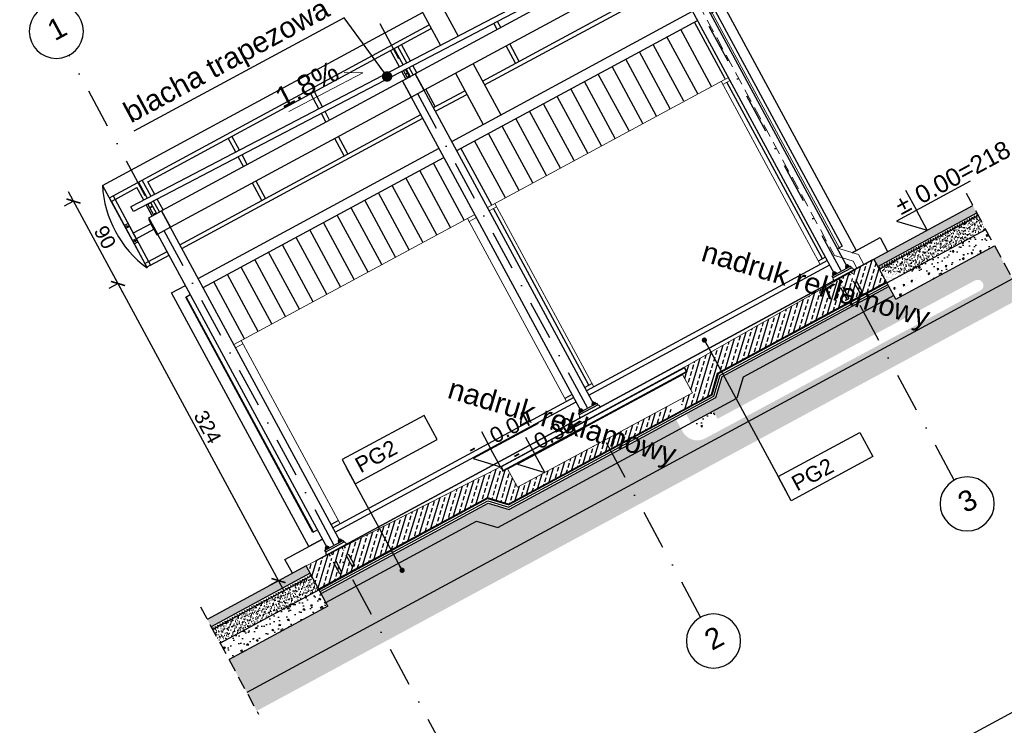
# Model space of a CAD drawing. Header units: millimetres. Extents: x -667476 to -405070, y -32043 to 330643.
# Tile 49 of 55: x -588984 to -579524, y 227484 to 234263. Entities that reach past the tile are written whole.
import ezdxf
from ezdxf.enums import TextEntityAlignment as Align

# ---------------------------------------------------------------- set-up
doc = ezdxf.new("R2010")
doc.units = ezdxf.units.MM
doc.header["$LTSCALE"] = 10
doc.linetypes.add('DASHDOT', pattern=[25.4, 12.7, -6.35, 0, -6.35])
doc.linetypes.add('DASHED', pattern=[19.05, 12.7, -6.35])
for name, color, linetype in [('01 - konstukcja', 7, 'Continuous'), ('01-warstwy scian', 252, 'Continuous'), ('02-element ponizej', 250, 'Continuous'), ('02-elementy wyposazenia', 250, 'Continuous'), ('04 - hatch sciany', 250, 'Continuous'), ('04-hatch czarny', 250, 'Continuous'), ('05 - grafika', 251, 'Continuous'), ('05 - osie', 1, 'DASHDOT'), ('05 - tekst', 1, 'Continuous'), ('05 - tekst 01', 1, 'Continuous'), ('05-grafika', 251, 'Continuous'), ('05-osie', 1, 'DASHDOT'), ('05-tekst', 1, 'Continuous'), ('05-wymiary', 3, 'Continuous'), ('06-elewacja cienka', 250, 'Continuous')]:
    doc.layers.add(name, color=color, linetype=linetype)
doc.layers.add('06-elewacje stal', color=7, linetype='Continuous', true_color=0xbdbdbd)
doc.styles.add('1-100', font='arial.ttf', dxfattribs={"height": 200})
doc.styles.add('1-50', font='arial.ttf', dxfattribs={"height": 100})
doc.styles.get("Standard").update_dxf_attribs({"font": 'arial.ttf'})
doc.dimstyles.new('1-100', dxfattribs={"dimtxt": 140, "dimasz": 100, "dimexe": 100, "dimexo": 300, "dimgap": 30, "dimtad": 1, "dimdec": 0, "dimlfac": 0.1, "dimtxsty": 'Standard', "dimblk": 'ARCHTICK', "dimcen": 0.09, "dimdle": 100, "dimclre": 252, "dimadec": 0, "dimazin": 0, "dimtfac": 1, "dimtdec": 0, "dimtmove": 0, "dimatfit": 3, "dimfxl": 1, "dimfxlon": 1, "dimarcsym": 0})
doc.dimstyles.new('1-50', dxfattribs={"dimtxt": 100, "dimasz": 50, "dimexe": 100, "dimexo": 75, "dimgap": 30, "dimtad": 1, "dimdec": 0, "dimlfac": 0.1, "dimtxsty": 'Standard', "dimblk": 'ARCHTICK', "dimcen": 250, "dimdle": 30, "dimclre": 252, "dimadec": 0, "dimazin": 0, "dimtfac": 1, "dimtdec": 0, "dimtmove": 0, "dimatfit": 3, "dimfxl": 50, "dimfxlon": 1, "dimarcsym": 0})
pattern_1 = [(258.38891, (-488938.01, 478035.3), (-165.20967, -71.45464), [18.75, -206.25]), (203.38891, (-488938.01, 478035.3), (119.92447, -148.94103), [15, -165]), (308.84031, (-488951.78, 478029.34), (-45.28537, -220.39563), [15.93505, -175.28553]), (254.57311, (-488914.24, 477991.3), (-254.398, -90.45253), [28.125, -309.375]), (305.02451, (-488935.44, 477983.77), (-89.77816, -325.34003), [23.90257, -262.92825]), (199.57311, (-488914.24, 477991.3), (-89.7779, -325.3401), [22.5, -247.5]), (229.38891, (-488942.17, 477990.42), (-179.13753, 17.5996), [18.75, -206.25]), (174.38891, (-488942.17, 477990.42), (32.68026, -188.4073), [15, -165]), (279.84031, (-488957.1, 477991.88), (-146.4574, -170.80758), [15.93505, -175.28553]), (245.888907, (-488938.01, 478035.295), (36.89454, -74.660425), [0, -163, 0, -167.5, 0, -165.625]), (215.888907, (-488938.01, 478035.295), (-10.977094, -118.014362), [0, -95.5, 0, -159.25, 0, -63.125]), (175.888907, (-488888.965, 478061.8), (-120.087273, -58.49138), [0, -62.5, 0, -195, 0, -258.75]), (165.888907, (-488866.97, 478073.69), (-116.364317, -91.33614), [0, -81.25, 0, -129.5, 0, -183.75])]

# ---------------------------------------------------------------- blocks, each defined once
blk = doc.blocks.new('_ArchTick')
at = {"color": 0, "linetype": 'ByBlock', "const_width": 0.15}
blk.add_lwpolyline([(-0.5, -0.5), (0.5, 0.5)], dxfattribs=at)
blk = doc.blocks.new('*D845')
at = {"layer": '05-wymiary', "color": 252, "lineweight": -2, "transparency": 16777216}
for p, q in [((-588466.3, 232520.5), (-588555.2, 232472.5)), ((-588038.4, 231728.8), (-588127.3, 231680.7))]:
    blk.add_line(p, q, dxfattribs=at)
at = {"layer": '05-wymiary', "color": 0, "lineweight": -2, "transparency": 16777216}
blk.add_line((-587991.8, 231640.3), (-588514.8, 232608), dxfattribs=at)
at = {"layer": 'Defpoints', "color": 0, "transparency": 16777216}
for p in [(-588188.6, 232670.6), (-588467.2, 232520.1), (-587760.7, 231878.9)]:
    blk.add_point(p, dxfattribs=at)
at = {"layer": '05-wymiary', "color": 0, "lineweight": -2, "transparency": 16777216, "xscale": 100, "yscale": 100, "zscale": 100}
for p, rotation in [((-588467.2, 232520.1), 118.388907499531), ((-588039.3, 231728.3), 298.3889074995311)]:
    blk.add_blockref('_ArchTick', p, dxfattribs=dict(at, rotation=rotation))
at = {"layer": '05-wymiary', "color": 0, "transparency": 16777216, "insert": (-588164, 232172.4), "char_height": 140, "attachment_point": 5, "rotation": 298.38891}
blk.add_mtext('90', dxfattribs=at)
blk = doc.blocks.new('*D846')
at = {"layer": '05-wymiary', "color": 0, "lineweight": -2, "transparency": 16777216}
blk.add_line((-586449.4, 228786.4), (-588086.8, 231816.3), dxfattribs=at)
at = {"layer": '05-wymiary', "color": 252, "lineweight": -2, "transparency": 16777216}
for p, q in [((-588038.4, 231728.8), (-588127.3, 231680.7)), ((-586496.9, 228874.4), (-586584.9, 228826.9))]:
    blk.add_line(p, q, dxfattribs=at)
at = {"layer": 'Defpoints', "color": 0, "transparency": 16777216}
for p in [(-587760.7, 231878.9), (-588039.3, 231728.3), (-586243, 229011.6)]:
    blk.add_point(p, dxfattribs=at)
at = {"layer": '05-wymiary', "color": 0, "lineweight": -2, "transparency": 16777216, "xscale": 100, "yscale": 100, "zscale": 100}
for p, rotation in [((-588039.3, 231728.3), 118.388907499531), ((-586496.9, 228874.4), 298.3889074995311)]:
    blk.add_blockref('_ArchTick', p, dxfattribs=dict(at, rotation=rotation))
at = {"layer": '05-wymiary', "color": 0, "transparency": 16777216, "insert": (-587178.8, 230349.6), "char_height": 140, "attachment_point": 5, "rotation": 298.38891}
blk.add_mtext('324', dxfattribs=at)
blk = doc.blocks.new('ozn osi')
at = {"layer": '05-grafika'}
blk.add_circle((0, 160.3), 130, dxfattribs=at)
at = {"layer": '05-osie', "style": '1-50', "flags": 12}
blk.add_attdef('NUMER_OSI', (-60, 203.5), '', height=100, rotation=270, dxfattribs=at)
blk = doc.blocks.new('kota1')
at = {"layer": '05-grafika'}
for points in [[(0, 257), (0, 128.5)], [(345, 128.5), (-128.5, 128.5), (0, 0)], [(0, 0), (0, 128.5)]]:
    blk.add_lwpolyline(points, dxfattribs=at)
at = {"layer": '05-tekst', "style": '1-50', "flags": 12}
for tag, p in [('PLUS/MIUNUS', (-128.5, 143.8)), ('WYSOKOSC', (0, 143.8))]:
    blk.add_attdef(tag, p, '', height=100, dxfattribs=at)
blk = doc.blocks.new('sciana1')
at = {"layer": '05-grafika'}
blk.add_lwpolyline([(595.5, 0), (0, 0), (0, -175.4), (595.5, -175.4)], close=True, dxfattribs=at)
at = {"layer": '05-tekst', "style": '1-50', "flags": 12}
blk.add_attdef('NAZWA_PRZEGRODY', (40.6, -133.4), '', height=100, dxfattribs=at)

msp = doc.modelspace()

# ---------------------------------------------------------------- hatches: boundary and pattern name
at = {"layer": '04 - hatch sciany'}
for points in [[(-580777.1, 231963.4), (-579826.7, 232477), (-579788.7, 232406.7), (-580739.1, 231893)], [(-586231.5, 229015.6), (-587181.9, 228501.9), (-587143.9, 228431.6), (-586193.5, 228945.2)]]:
    msp.add_hatch(color=256, dxfattribs=at).paths.add_polyline_path(points)
at = {"layer": '04-hatch czarny'}
h = msp.add_hatch(dxfattribs=at)
h.set_pattern_fill('DASH', color=256, scale=150, angle=-106.61109, style=0)
h.set_pattern_definition([(253.388907, (-659704.059, 295660.17), (12.6073754, -23.3276464), [18.75, -18.75])])
h.paths.add_polyline_path([(-580739.1, 231893), (-579788.7, 232406.7), (-579774.4, 232380.3), (-580724.8, 231866.6)])
h = msp.add_hatch(dxfattribs=at)
h.set_pattern_fill('AR-SAND', color=256, scale=20, angle=-151.61109, style=0)
h.set_pattern_definition([(245.888907, (-659704.06, 295660.17), (19.430674, -33.303095), [0, -30.4, 0, -34, 0, -32.5]), (215.88891, (-659704.06, 295660.17), (-4.302883, -66.484076), [0, -16.4, 0, -27.4, 0, -10.5]), (175.888907, (-659682.417, 295671.867), (-54.738931, -29.712188), [0, -10, 0, -36, 0, -47]), (165.88891, (-659682.42, 295671.867), (-44.54635, -44.02803), [0, -5, 0, -23.6, 0, -27])])
h.paths.add_polyline_path([(-580653.5, 231734.7), (-580724.8, 231866.6), (-579774.4, 232380.3), (-579703.1, 232248.3)])
h = msp.add_hatch(dxfattribs=at)
h.set_pattern_fill('AR-CONC', color=256, scale=25, angle=-151.61109, style=0)
h.set_pattern_definition([(258.3889, (-659704.06, 295660.17), (-165.20967, -71.45464), [18.75, -206.25]), (203.3889, (-659704.06, 295660.17), (119.92447, -148.94103), [15, -165]), (308.8403, (-659717.83, 295654.22), (-45.28537, -220.39563), [15.93505, -175.28553]), (254.5731, (-659680.29, 295616.18), (-254.398, -90.45253), [28.125, -309.375]), (305.0245, (-659701.49, 295608.65), (-89.77816, -325.34), [23.9026, -262.92825]), (199.5731, (-659680.3, 295616.18), (-89.7779, -325.3401), [22.5, -247.5]), (229.3889, (-659708.22, 295615.3), (-179.13753, 17.5996), [18.75, -206.25]), (174.3889, (-659708.22, 295615.3), (32.68026, -188.4073), [15, -165]), (279.8403, (-659723.15, 295616.76), (-146.4574, -170.80758), [15.93505, -175.28553]), (245.88891, (-659704.06, 295660.17), (36.89454, -74.660425), [0, -163, 0, -167.5, 0, -165.625]), (215.88891, (-659704.06, 295660.17), (-10.977094, -118.01436), [0, -95.5, 0, -159.25, 0, -63.125]), (175.88891, (-659655.013, 295686.68), (-120.087273, -58.49138), [0, -62.5, 0, -195, 0, -258.75]), (165.88891, (-659633.02, 295698.56), (-116.36432, -91.33614), [0, -81.25, 0, -129.5, 0, -183.75])])
h.paths.add_polyline_path([(-580567.9, 231576.3), (-580653.5, 231734.7), (-579703.1, 232248.3), (-579617.5, 232090)])
h = msp.add_hatch(dxfattribs=at)
h.set_pattern_fill('AR-CONC', color=256, scale=25, angle=-151.61109, style=0)
h.set_pattern_definition(pattern_1)
h.paths.add_polyline_path([(-586972.7, 228114.8), (-586022.3, 228628.5), (-586041.3, 228663.7), (-585912.3, 228733.4), (-585722.2, 228381.5), (-586801.6, 227798.1)])
h.paths.add_polyline_path([(-585912.3, 228733.4), (-585751, 228820.6), (-585560.8, 228468.7), (-585722.2, 228381.5)])
h.paths.add_polyline_path([(-585751, 228820.6), (-584594.2, 229445.8), (-584390.9, 229385.2), (-583242.8, 230005.6), (-583124, 229785.7), (-585560.8, 228468.7)])
edge = h.paths.add_edge_path()
edge.add_line((-583242.8, 230005.6), (-582631.4, 230336.1))
edge.add_line((-582631.4, 230336.1), (-582614.6, 230305))
edge.add_arc((-582473.9, 230381.1), 160, 208.38891, 298.3637)
edge.add_line((-582397.9, 230240.3), (-582227.5, 230331.8))
edge.add_line((-582227.5, 230331.8), (-582201.7, 230284.1))
edge.add_line((-582201.7, 230284.1), (-583124, 229785.7))
edge.add_line((-583124, 229785.7), (-583242.8, 230005.6))
h.paths.add_polyline_path([(-582320.6, 230504.1), (-582094.8, 230626.1), (-582034.1, 230829.4), (-580877.3, 231454.6), (-580763.1, 231243.3), (-582279.8, 230428.6)])
edge = h.paths.add_edge_path()
edge.add_line((-580877.3, 231454.6), (-580586.9, 231611.5))
edge.add_line((-580586.9, 231611.5), (-580567.9, 231576.3))
edge.add_line((-580567.9, 231576.3), (-579820, 231980.5))
edge.add_line((-579820, 231980.5), (-579648.8, 231663.8))
edge.add_line((-579648.8, 231663.8), (-580687.1, 231102.7))
edge.add_line((-580687.1, 231102.7), (-580710.8, 231146.5))
edge.add_line((-580710.8, 231146.5), (-579753.9, 231660.5))
edge.add_arc((-579779.8, 231709), 55, 298.0938, 388.38891)
edge.add_arc((-579779.8, 231709), 55, 388.38891, 478.38891)
edge.add_line((-579805.9, 231757.4), (-580763.1, 231243.3))
edge.add_line((-580763.1, 231243.3), (-580877.3, 231454.6))
h.paths.add_polyline_path([(-579820, 231980.5), (-579617.5, 232090), (-579446.3, 231773.3), (-579648.8, 231663.8)])
h.paths.add_polyline_path([(-582227.5, 230331.8), (-580710.8, 231146.5), (-580687.1, 231102.7), (-582201.7, 230284.1)])
h = msp.add_hatch(dxfattribs=at)
h.set_pattern_fill('ANSI33', color=256, scale=350, angle=-151.61109, style=0)
h.set_pattern_definition([(253.388907, (-488938.01, 478035.295), (83.848384, -25.013966), []), (253.388907, (-488992.44, 478005.88), (83.848384, -25.013966), [43.75, -21.875])])
h.paths.add_polyline_path([(-586231.5, 229015.6), (-586139.1, 229065.5), (-586102, 229084.4), (-585983.7, 228865.4), (-586112.7, 228795.6)])
h.paths.add_polyline_path([(-586102, 229084.4), (-586011.6, 229130.3), (-585980.1, 229071.9), (-585958.9, 229083.3), (-585990.2, 229141.2), (-585938.5, 229167.5), (-585822.3, 228952.5), (-585983.7, 228865.4)])
h.paths.add_polyline_path([(-585938.5, 229167.5), (-585886.8, 229193.8), (-585856.9, 229138.5), (-585835.8, 229149.9), (-585865.4, 229204.7), (-584364.7, 229967.7), (-584340.9, 229923.7), (-584296.9, 229947.5), (-584201.8, 229771.5), (-583361.7, 230225.6), (-583314.1, 230137.6), (-584286.3, 229612.2), (-584489.5, 229672.9), (-585822.3, 228952.5)])
h.paths.add_polyline_path([(-583361.7, 230225.6), (-582750.3, 230556), (-582702.7, 230468), (-583314.1, 230137.6)])
h.paths.add_polyline_path([(-582653.5, 230608.3), (-582521.5, 230679.6), (-582616.6, 230855.6), (-582572.6, 230879.3), (-582596.4, 230923.3), (-582558.8, 230944.9), (-582391.9, 230636), (-582605.9, 230520.3)])
h.paths.add_polyline_path([(-582558.8, 230944.9), (-581135.9, 231760.7), (-581106.3, 231705.9), (-581085.2, 231717.3), (-581115.1, 231772.7), (-581064.8, 231801.5), (-580948.6, 231586.6), (-582281.4, 230866.2), (-582342, 230663), (-582391.9, 230636)])
h.paths.add_polyline_path([(-581064.8, 231801.5), (-581014.4, 231830.4), (-580983.1, 231772.5), (-580962, 231783.9), (-580993.6, 231842.3), (-580869.5, 231913.5), (-580777.1, 231963.4), (-580658.3, 231743.5), (-580948.6, 231586.6)])
h = msp.add_hatch(dxfattribs=at)
h.set_pattern_fill('EARTH', color=256, scale=20, angle=45)
h.set_pattern_definition([(253.38891, (-553119.41, 122454.5), (85.39396, -158.00592), [127, -127]), (253.38891, (-553073.77, 122440.88), (85.39396, -158.00592), [127, -127]), (253.38891, (-553028.14, 122427.27), (85.39396, -158.00592), [127, -127]), (343.38891, (-553017.46, 122407.52), (158.00592, 85.39396), [127, -127]), (343.38891, (-553031.08, 122361.88), (158.00592, 85.39396), [127, -127]), (343.38891, (-553044.69, 122316.24), (158.00592, 85.39396), [127, -127])])
h.paths.add_polyline_path([(-580687.1, 231102.7), (-579446.3, 231773.3), (-579351.3, 231597.3), (-580592, 230926.8)])
h.paths.add_polyline_path([(-583124, 229785.7), (-580687.1, 231102.7), (-580592, 230926.8), (-583028.9, 229609.7)])
h.paths.add_polyline_path([(-585560.8, 228468.7), (-583124, 229785.7), (-583028.9, 229609.7), (-585465.7, 228292.7)])
h.paths.add_polyline_path([(-586801.6, 227798.1), (-585560.8, 228468.7), (-585465.7, 228292.7), (-586706.5, 227622.2)])
h = msp.add_hatch(dxfattribs=at)
h.set_pattern_fill('DASH', color=256, scale=250, angle=-106.61109, style=0)
h.set_pattern_definition([(253.388907, (-488938.01, 478035.295), (21.0122923, -38.8794107), [31.25, -31.25])])
h.paths.add_polyline_path([(-586088.9, 228751.7), (-585959.9, 228821.4), (-585912.3, 228733.4), (-586041.3, 228663.7)])
h.paths.add_polyline_path([(-585959.9, 228821.4), (-585798.6, 228908.6), (-585751, 228820.6), (-585912.3, 228733.4)])
h.paths.add_polyline_path([(-585798.6, 228908.6), (-584484, 229619), (-584280.7, 229558.4), (-583290.4, 230093.6), (-583242.8, 230005.6), (-584390.9, 229385.2), (-584594.2, 229445.8), (-585751, 228820.6)])
h.paths.add_polyline_path([(-583290.4, 230093.6), (-582678.9, 230424), (-582631.4, 230336.1), (-583242.8, 230005.6)])
h.paths.add_polyline_path([(-582582.2, 230476.3), (-582368.1, 230592), (-582320.6, 230504.1), (-582534.6, 230388.4)])
h.paths.add_polyline_path([(-582368.1, 230592), (-582300, 230628.8), (-582239.4, 230832.1), (-580924.8, 231542.6), (-580877.3, 231454.6), (-582034.1, 230829.4), (-582094.8, 230626.1), (-582320.6, 230504.1)])
h.paths.add_polyline_path([(-580924.8, 231542.6), (-580634.5, 231699.5), (-580586.9, 231611.5), (-580877.3, 231454.6)])
h = msp.add_hatch(dxfattribs=at)
h.set_pattern_fill('AR-CONC', color=256, scale=25, angle=-151.61109, style=0)
h.set_pattern_definition(pattern_1)
h.paths.add_polyline_path([(-582517.9, 230357.3), (-582534.6, 230388.4), (-582320.6, 230504.1), (-582279.8, 230428.6), (-582450.2, 230337.1, -0.413459)])
h = msp.add_hatch(dxfattribs=at)
h.set_pattern_fill('DASH', color=256, scale=150, angle=-106.61109, style=0)
h.set_pattern_definition([(343.388907, (-596274.14, 329940.731), (12.6073754, -23.3276464), [18.75, -18.75])])
h.paths.add_polyline_path([(-586193.5, 228945.2), (-587143.9, 228431.6), (-587129.6, 228405.2), (-586179.2, 228918.8)])
h = msp.add_hatch(dxfattribs=at)
h.set_pattern_fill('AR-SAND', color=256, scale=20, angle=-151.61109, style=0)
h.set_pattern_definition([(350.888907, (-596274.14, 329940.73), (17.213961, -34.501112), [0, -30.4, 0, -34, 0, -32.5]), (20.88891, (-596274.14, 329940.73), (57.974897, -32.826187), [0, -16.4, 0, -27.4, 0, -10.5]), (60.888907, (-596295.78, 329929.035), (54.846555, 29.513048), [0, -10, 0, -36, 0, -47]), (70.88891, (-596295.78, 329929.035), (61.23812, 13.142955), [0, -5, 0, -23.6, 0, -27])])
h.paths.add_polyline_path([(-587058.3, 228273.2), (-587129.6, 228405.2), (-586179.2, 228918.8), (-586107.9, 228786.8)])
h = msp.add_hatch(dxfattribs=at)
h.set_pattern_fill('AR-CONC', color=256, scale=25, angle=-151.61109, style=0)
h.set_pattern_definition([(338.3889, (-596274.14, 329940.73), (150.2918, 99.05744), [18.75, -206.25]), (33.3889, (-596274.14, 329940.73), (58.89187, -181.92596), [15, -165]), (287.9375, (-596261.62, 329948.99), (209.18373, -82.86836), [15.93505, -175.28553]), (342.2047, (-596250.37, 329896.74), (215.04966, 163.25943), [28.125, -309.375]), (291.7533, (-596232.45, 329910.35), (321.3522, -103.1455), [23.9026, -262.92825]), (37.2047, (-596250.37, 329896.74), (321.35215, -103.1458), [22.5, -247.5]), (7.3889, (-596234.32, 329919.63), (83.42417, 159.5005), [18.75, -206.25]), (62.3889, (-596234.32, 329919.63), (139.70745, -130.5647), [15, -165]), (316.9375, (-596227.36, 329932.92), (223.1316, 28.93599), [15.93505, -175.28553]), (350.88891, (-596274.14, 329940.73), (42.2433, -71.7697), [0, -163, 0, -167.5, 0, -165.625]), (20.88891, (-596274.14, 329940.73), (104.73939, -55.47564), [0, -95.5, 0, -159.25, 0, -63.125]), (60.88891, (-596323.185, 329914.225), (114.72537, 68.4126), [0, -62.5, 0, -195, 0, -258.75]), (70.88891, (-596345.18, 329902.34), (140.16197, 47.30293), [0, -81.25, 0, -129.5, 0, -183.75])])
h.paths.add_polyline_path([(-586972.7, 228114.8), (-587058.3, 228273.2), (-586107.9, 228786.8), (-586022.3, 228628.5)])
at = {"layer": '06-elewacje stal'}
h = msp.add_hatch(dxfattribs=at)
h.set_pattern_fill('_USER', color=8, scale=150, angle=90, style=0, pattern_type=0)
h.set_pattern_definition([(298.38891, (-536102.48, 90967.77), (131.9611, 71.31808), [])])
h.paths.add_polyline_path([(-582175.5, 233709.5), (-582470.9, 234256.1), (-584784.6, 233005.6), (-584489.2, 232459.1)])
h.paths.add_polyline_path([(-584612.4, 232392.5), (-584907.8, 232939.1), (-587221.5, 231688.6), (-586926.1, 231142.1)])
h.paths.add_polyline_path([(-587344.6, 231622), (-587388.6, 231598.3), (-586166.7, 229337.3), (-586122.7, 229361.1)])
h.paths.add_polyline_path([(-586839.1, 231149.3), (-586909.5, 231111.3), (-585991.8, 229413.4), (-585921.4, 229451.4)])
h.paths.add_polyline_path([(-583748.5, 230625.8), (-583678.1, 230663.8), (-584595.7, 232361.7), (-584666.1, 232323.7)])
h.paths.add_polyline_path([(-584402.2, 232466.3), (-584472.6, 232428.3), (-583554.9, 230730.4), (-583484.6, 230768.4)])
h.paths.add_polyline_path([(-582158.9, 233678.7), (-582229.2, 233640.7), (-581311.6, 231942.8), (-581241.2, 231980.8)])

# ---------------------------------------------------------------- linework, layer by layer
at = {"layer": '01 - konstukcja'}
msp.add_line((-582715.1, 235122.2), (-587891.5, 232419.4), dxfattribs=at)
at = {"layer": '01 - konstukcja', "lineweight": 0}
for p, q in [((-582596.4, 230923.3), (-580777.1, 231963.4)), ((-580658.3, 231743.5), (-582281.4, 230866.2)), ((-582616.6, 230855.6), (-582521.5, 230679.6)), ((-582342, 230663), (-582281.4, 230866.2)), ((-584286.3, 229612.2), (-582342, 230663)), ((-584201.8, 229771.5), (-582521.5, 230679.6)), ((-586139.1, 229065.5), (-584364.7, 229967.7)), ((-584296.9, 229947.5), (-584201.8, 229771.5)), ((-586112.7, 228795.6), (-584489.5, 229672.9)), ((-584286.3, 229612.2), (-584489.5, 229672.9)), ((-586139.1, 229065.5), (-586231.5, 229015.6)), ((-586649.4, 228789.7), (-586231.5, 229015.6))]:
    msp.add_line(p, q, dxfattribs=at)
at = {"layer": '01 - konstukcja'}
for points in [[(-585250.8, 233752.5), (-585277.2, 233738.3), (-585296.2, 233773.5), (-585269.8, 233787.7)], [(-585097.8, 233585.1), (-585221, 233518.6), (-585306.5, 233676.9), (-585183.4, 233743.5)], [(-587706.7, 232470.7), (-587733.1, 232456.5), (-587752.1, 232491.6), (-587725.7, 232505.9)], [(-587534.7, 232268.1), (-587657.8, 232201.6), (-587743.4, 232359.9), (-587620.3, 232426.5)]]:
    msp.add_lwpolyline(points, close=True, dxfattribs=at)
at = {"layer": '01 - konstukcja', "lineweight": 0}
for points in [[(-580658.3, 231743.5), (-580777.1, 231963.4)], [(-582596.4, 230923.3), (-582572.6, 230879.3), (-582616.6, 230855.6)], [(-584364.7, 229967.7), (-584340.9, 229923.7), (-584296.9, 229947.5)], [(-586231.5, 229015.6), (-586112.7, 228795.6)]]:
    msp.add_lwpolyline(points, dxfattribs=at)
at = {"layer": '01-warstwy scian'}
for p, q in [((-588068, 232535.7), (-587745.2, 231938.4)), ((-588103.2, 232516.7), (-587780.4, 231919.4)), ((-580777.1, 231963.4), (-579826.7, 232477)), ((-580739.1, 231893), (-579788.7, 232406.7)), ((-580724.8, 231866.6), (-579774.4, 232380.3)), ((-580653.5, 231734.7), (-579703.1, 232248.3)), ((-580567.9, 231576.3), (-579617.5, 232090)), ((-580567.9, 231576.3), (-580777.1, 231963.4)), ((-579446.3, 231773.3), (-586801.6, 227798.1)), ((-580655.9, 231739.1), (-582277.2, 230862.8)), ((-580653.5, 231734.7), (-582273, 230859.4)), ((-580644, 231717.1), (-582256.2, 230845.8)), ((-580634.5, 231699.5), (-582239.4, 230832.1)), ((-580586.9, 231611.5), (-582034.1, 230829.4)), ((-582277.2, 230862.8), (-582337.8, 230659.6)), ((-582273, 230859.4), (-582333.6, 230656.1)), ((-582256.2, 230845.8), (-582316.8, 230642.5)), ((-582239.4, 230832.1), (-582300, 230628.8)), ((-582034.1, 230829.4), (-582094.8, 230626.1)), ((-582337.8, 230659.6), (-584285.7, 229606.8)), ((-582333.6, 230656.1), (-584285.1, 229601.4)), ((-582316.8, 230642.5), (-584282.9, 229579.9)), ((-582300, 230628.8), (-584280.7, 229558.4)), ((-584390.9, 229385.2), (-582094.8, 230626.1)), ((-586110.3, 228791.2), (-584489, 229667.5)), ((-586107.9, 228786.8), (-584488.4, 229662.1)), ((-586098.4, 228769.3), (-584486.2, 229640.6)), ((-586088.9, 228751.7), (-584484, 229619)), ((-584489, 229667.5), (-584285.7, 229606.8)), ((-584488.4, 229662.1), (-584285.1, 229601.4)), ((-584486.2, 229640.6), (-584282.9, 229579.9)), ((-584484, 229619), (-584280.7, 229558.4)), ((-586041.3, 228663.7), (-584594.2, 229445.8)), ((-584594.2, 229445.8), (-584390.9, 229385.2)), ((-586231.5, 229015.6), (-587181.9, 228501.9)), ((-586193.5, 228945.2), (-587143.9, 228431.6)), ((-586022.3, 228628.5), (-586231.5, 229015.6)), ((-586179.2, 228918.8), (-587129.6, 228405.2)), ((-586107.9, 228786.8), (-587058.3, 228273.2)), ((-586022.3, 228628.5), (-586972.7, 228114.8))]:
    msp.add_line(p, q, dxfattribs=at)
msp.add_lwpolyline([(-588188.6, 232670.6), (-587760.7, 231878.9)], dxfattribs=at)
for points in [[(-588068, 232535.7), (-588103.2, 232516.7), (-588122.3, 232551.9), (-588087.1, 232570.9)], [(-587726.2, 231903.2), (-587761.4, 231884.2), (-587780.4, 231919.4), (-587745.2, 231938.4)]]:
    msp.add_lwpolyline(points, close=True, dxfattribs=at)
msp.add_arc((-587137, 232727.4), 1053.1, 183.09142, 233.6864, dxfattribs=at)
at = {"layer": '02-element ponizej', "color": 251}
for p, q in [((-585364, 235200.9), (-584771.6, 234104.8)), ((-582738.2, 235166.6), (-587914.6, 232463.7)), ((-585533, 235109.6), (-584941.8, 234015.9)), ((-582869.7, 234993.9), (-585183.4, 233743.5)), ((-581150.9, 231813.7), (-582869.7, 234993.9)), ((-581027.7, 231880.2), (-582746.5, 235060.5)), ((-582784.1, 234835.6), (-585097.8, 233585.1)), ((-584537.7, 233671.9), (-582693.7, 234668.4)), ((-584518.7, 233636.7), (-582674.7, 234633.3)), ((-584396, 234169), (-584427.8, 234227.9)), ((-584360.8, 234188.1), (-584392.4, 234246.4)), ((-588087.1, 232570.9), (-585048.4, 234213.1)), ((-587752.2, 232706.4), (-585029.4, 234177.9)), ((-585336.4, 233809.9), (-585420.9, 233966.4)), ((-585300.9, 233828.4), (-585385.7, 233985.4)), ((-585265.4, 233847), (-585350.5, 234004.4)), ((-585230, 233865.5), (-585315.3, 234023.4)), ((-584220.1, 233843.5), (-584310.4, 234010.7)), ((-584184.9, 233862.5), (-584275.2, 234029.7)), ((-585274, 233694.5), (-585312.6, 233765.9)), ((-585234, 233704.8), (-585277.1, 233784.4)), ((-585203.6, 233732.6), (-585241.7, 233803)), ((-585168.4, 233751.6), (-585206.2, 233821.5)), ((-584628, 233839), (-584362.4, 233347.5)), ((-585306.5, 233676.9), (-587620.3, 232426.5)), ((-583587.8, 230496.7), (-585306.5, 233676.9)), ((-583464.6, 230563.2), (-585183.4, 233743.5)), ((-584796.9, 233747.8), (-584531.3, 233256.2)), ((-586073.9, 233424.8), (-586152.8, 233570.8)), ((-585082.8, 233593.2), (-584992.5, 233426.1)), ((-585007.5, 233418), (-584706.6, 233580.6)), ((-585221, 233518.6), (-587534.7, 232268.1)), ((-586109.4, 233406.3), (-586188, 233551.8)), ((-584988.4, 233382.8), (-584687.6, 233545.4)), ((-586005.9, 233299), (-586050.2, 233380.8)), ((-587444.3, 232101), (-585130.6, 233351.4)), ((-587425.3, 232065.8), (-585111.6, 233316.2)), ((-586041.1, 233279.9), (-586085.6, 233362.3)), ((-586907.3, 232989.7), (-586979.8, 233123.9)), ((-586871.8, 233008.2), (-586944.6, 233142.9)), ((-585865.2, 232954.4), (-585955.5, 233121.6)), ((-585830, 232973.4), (-585920.4, 233140.6)), ((-586832.9, 232852), (-586883.5, 232945.7)), ((-586797.7, 232871), (-586848, 232964.2)), ((-587721.1, 232564.7), (-587806.4, 232722.6)), ((-586621.8, 232545.5), (-586712.1, 232712.7)), ((-588068, 232535.7), (-587857.8, 232649.4)), ((-587792, 232527.7), (-587857.8, 232649.4)), ((-587756.6, 232546.2), (-587841.6, 232703.6)), ((-587685.6, 232583.2), (-587752.2, 232706.4)), ((-586657, 232526.5), (-586747.3, 232693.7)), ((-587640.5, 232415.6), (-587697.3, 232520.7)), ((-587605.3, 232434.6), (-587661.9, 232539.2)), ((-587891.5, 232419.4), (-587914.6, 232463.7)), ((-587710.9, 232377.5), (-587768.3, 232483.7)), ((-587732.7, 232502.1), (-587732.8, 232502.2)), ((-585901.5, 229246.2), (-587620.3, 232426.5)), ((-586024.7, 229179.7), (-587743.4, 232359.9)), ((-587745.2, 231938.4), (-587567.5, 232034.4)), ((-587726.2, 231903.2), (-587548.5, 231999.2)), ((-586139.1, 229065.5), (-580777.1, 231963.4)), ((-586130.3, 229070.3), (-580785.9, 231958.6)), ((-581240.8, 231980), (-581311.1, 231941.9)), ((-580777.1, 231963.4), (-580748.6, 231910.6)), ((-581224.1, 231949.2), (-583537.8, 230698.7)), ((-581177.3, 231799.4), (-581001.3, 231894.5)), ((-581169.7, 231785.3), (-580993.7, 231880.4)), ((-581019.4, 231902.2), (-581050.6, 231885.3)), ((-581042.8, 231889.5), (-581050.6, 231885.3)), ((-581050.6, 231885.3), (-581044.6, 231874.2)), ((-581030.7, 231906.9), (-581048.3, 231897.4)), ((-581043.8, 231889), (-581048.3, 231897.4)), ((-581010.5, 231892.6), (-581047.5, 231872.6)), ((-581047.5, 231872.6), (-581046.2, 231870.2)), ((-581009.2, 231890.2), (-581046.2, 231870.2)), ((-581042.8, 231889.5), (-581036.8, 231878.4)), ((-581020.2, 231887.3), (-581037.8, 231877.8)), ((-581026.2, 231898.5), (-581030.7, 231906.9)), ((-581027.2, 231897.9), (-581021.2, 231886.8)), ((-581019.4, 231902.2), (-581013.4, 231891)), ((-581010.5, 231892.6), (-581009.2, 231890.2)), ((-580993.7, 231880.4), (-581001.3, 231894.5)), ((-581169.7, 231785.3), (-581177.3, 231799.4)), ((-581173.8, 231818.8), (-581142.6, 231835.6)), ((-581173.8, 231818.8), (-581167.7, 231807.6)), ((-581171.5, 231830.8), (-581153.9, 231840.3)), ((-581167, 231822.4), (-581171.5, 231830.8)), ((-581170.7, 231806), (-581133.7, 231826)), ((-581170.7, 231806), (-581169.4, 231803.7)), ((-581169.4, 231803.7), (-581132.4, 231823.7)), ((-581166, 231823), (-581159.9, 231811.8)), ((-581161, 231811.3), (-581143.4, 231820.8)), ((-581149.4, 231831.9), (-581153.9, 231840.3)), ((-581150.4, 231831.4), (-581142.6, 231835.6)), ((-581150.4, 231831.4), (-581144.4, 231820.2)), ((-581142.6, 231835.6), (-581136.6, 231824.4)), ((-581133.7, 231826), (-581132.4, 231823.7)), ((-584364.7, 229967.7), (-582596.4, 230923.3)), ((-584296.9, 229947.5), (-582616.6, 230855.6)), ((-583484.1, 230767.5), (-583554.5, 230729.5)), ((-583661, 230632.2), (-585974.7, 229381.7)), ((-583677.6, 230662.9), (-583748, 230624.9)), ((-583614.2, 230482.4), (-583438.2, 230577.5)), ((-583606.6, 230468.3), (-583430.6, 230563.4)), ((-583456.3, 230585.1), (-583487.5, 230568.3)), ((-583479.7, 230572.5), (-583487.5, 230568.3)), ((-583487.5, 230568.3), (-583481.4, 230557.2)), ((-583467.6, 230589.9), (-583485.2, 230580.3)), ((-583480.7, 230572), (-583485.2, 230580.3)), ((-583447.4, 230575.6), (-583484.4, 230555.6)), ((-583484.4, 230555.6), (-583483.1, 230553.2)), ((-583446.1, 230573.2), (-583483.1, 230553.2)), ((-583479.7, 230572.5), (-583473.7, 230561.4)), ((-583457.1, 230570.3), (-583474.7, 230560.8)), ((-583463.1, 230581.5), (-583467.6, 230589.9)), ((-583464.1, 230580.9), (-583458.1, 230569.8)), ((-583456.3, 230585.1), (-583450.3, 230574)), ((-583447.4, 230575.6), (-583446.1, 230573.2)), ((-583430.6, 230563.4), (-583438.2, 230577.5)), ((-583606.6, 230468.3), (-583614.2, 230482.4)), ((-583610.6, 230501.7), (-583579.5, 230518.6)), ((-583610.6, 230501.7), (-583604.6, 230490.6)), ((-583608.4, 230513.8), (-583590.8, 230523.3)), ((-583603.9, 230505.4), (-583608.4, 230513.8)), ((-583607.5, 230489), (-583570.5, 230509)), ((-583607.5, 230489), (-583606.3, 230486.7)), ((-583606.3, 230486.7), (-583569.3, 230506.7)), ((-583602.8, 230506), (-583596.8, 230494.8)), ((-583597.8, 230494.3), (-583580.2, 230503.8)), ((-583586.3, 230514.9), (-583590.8, 230523.3)), ((-583587.3, 230514.4), (-583579.5, 230518.6)), ((-583587.3, 230514.4), (-583581.3, 230503.2)), ((-583579.5, 230518.6), (-583573.5, 230507.4)), ((-583570.5, 230509), (-583569.3, 230506.7)), ((-585921, 229450.5), (-585991.4, 229412.5)), ((-586051, 229165.4), (-585875.1, 229260.5)), ((-586043.4, 229151.3), (-585867.5, 229246.4)), ((-585893.2, 229268.1), (-585924.4, 229251.3)), ((-585916.6, 229255.5), (-585924.4, 229251.3)), ((-585924.4, 229251.3), (-585918.3, 229240.2)), ((-585904.5, 229272.8), (-585922.1, 229263.3)), ((-585917.6, 229255), (-585922.1, 229263.3)), ((-585884.3, 229258.6), (-585921.3, 229238.6)), ((-585921.3, 229238.6), (-585920, 229236.2)), ((-585883, 229256.2), (-585920, 229236.2)), ((-585916.6, 229255.5), (-585910.5, 229244.4)), ((-585894, 229253.3), (-585911.6, 229243.8)), ((-585900, 229264.5), (-585904.5, 229272.8)), ((-585901, 229263.9), (-585895, 229252.8)), ((-585893.2, 229268.1), (-585887.2, 229257)), ((-585884.3, 229258.6), (-585883, 229256.2)), ((-585867.5, 229246.4), (-585875.1, 229260.5)), ((-586043.4, 229151.3), (-586051, 229165.4)), ((-586047.5, 229184.7), (-586016.4, 229201.6)), ((-586047.5, 229184.7), (-586041.5, 229173.6)), ((-586045.3, 229196.8), (-586027.7, 229206.3)), ((-586040.7, 229188.4), (-586045.3, 229196.8)), ((-586044.4, 229172), (-586007.4, 229192)), ((-586044.4, 229172), (-586043.2, 229169.7)), ((-586043.2, 229169.7), (-586006.2, 229189.7)), ((-586039.7, 229188.9), (-586033.7, 229177.8)), ((-586034.7, 229177.3), (-586017.1, 229186.8)), ((-586023.1, 229197.9), (-586027.7, 229206.3)), ((-586024.2, 229197.4), (-586016.4, 229201.6)), ((-586024.2, 229197.4), (-586018.1, 229186.2)), ((-586016.4, 229201.6), (-586010.4, 229190.4)), ((-586007.4, 229192), (-586006.2, 229189.7))]:
    msp.add_line(p, q, dxfattribs=at)
msp.add_lwpolyline([(-588188.6, 232670.6), (-585113.1, 234332.8)], dxfattribs=at)
for points in [[(-585231.8, 233717.4), (-585258.2, 233703.1), (-585277.2, 233738.3), (-585250.8, 233752.5)], [(-587668.6, 232400.3), (-587695, 232386.1), (-587733.1, 232456.5), (-587706.7, 232470.7)], [(-587666.6, 232196.8), (-587657.8, 232201.6), (-587738.7, 232351.1), (-587747.5, 232346.4)], [(-587882.6, 232108.5), (-587847.4, 232127.5), (-587942.5, 232303.5), (-587977.7, 232284.5)], [(-587864.1, 232158.3), (-587695.2, 232249.6), (-587723.7, 232302.4), (-587892.6, 232211.1)], [(-584338.5, 229931.8), (-582576.8, 230883.9), (-582595.8, 230919.1), (-584357.5, 229967)]]:
    msp.add_lwpolyline(points, close=True, dxfattribs=at)
for centre in [(-587948.2, 232272), (-587876.9, 232140)]:
    msp.add_circle(centre, 6.5, dxfattribs=at)
for centre, radius, start, end in [((-581044.2, 231882.7), 5.31, 62.01534, 174.76248), ((-581027.7, 231880.2), 26.8, 96.46709, 140.31072), ((-581026.6, 231878.2), 17.7, 88.38891, 148.38891), ((-581020.8, 231895.4), 5.31, 62.01534, 174.76248), ((-581010.4, 231839.6), 44.1, 25.83461, 67.8131), ((-581167.3, 231816.2), 5.31, 62.01534, 174.76248), ((-581150.9, 231813.7), 26.8, 96.46709, 140.31072), ((-581126.4, 231776.9), 44.1, 168.96472, 210.9432), ((-581149.8, 231811.6), 17.7, 88.38891, 148.38891), ((-581144, 231828.8), 5.31, 62.01534, 174.76248), ((-583481.1, 230565.7), 5.31, 62.01534, 174.76248), ((-583464.6, 230563.2), 26.8, 96.46709, 140.31072), ((-583463.5, 230561.2), 17.7, 88.38891, 148.38891), ((-583457.7, 230578.4), 5.31, 62.01534, 174.76248), ((-583447.3, 230522.6), 44.1, 25.83461, 67.8131), ((-583604.2, 230499.2), 5.31, 62.01534, 174.76248), ((-583587.8, 230496.7), 26.8, 96.46709, 140.31072), ((-583563.2, 230459.9), 44.1, 168.96472, 210.9432), ((-583586.6, 230494.6), 17.7, 88.38891, 148.38891), ((-583580.9, 230511.8), 5.31, 62.01534, 174.76248), ((-585917.9, 229248.7), 5.31, 62.01534, 174.76248), ((-585901.5, 229246.2), 26.8, 96.46709, 140.31072), ((-585900.4, 229244.1), 17.7, 88.38891, 148.38891), ((-585894.6, 229261.4), 5.31, 62.01534, 174.76248), ((-585884.2, 229205.5), 44.1, 25.83461, 67.8131), ((-586041.1, 229182.2), 5.31, 62.01534, 174.76248), ((-586024.7, 229179.7), 26.8, 96.46709, 140.31072), ((-586000.1, 229142.9), 44.1, 168.96472, 210.9432), ((-586023.5, 229177.6), 17.7, 88.38891, 148.38891), ((-586017.7, 229194.8), 5.31, 62.01534, 174.76248)]:
    msp.add_arc(centre, radius, start, end, dxfattribs=at)
for p in [(-581043.2, 231874.9), (-581043.2, 231874.9), (-581043.2, 231874.9), (-581043.2, 231874.9), (-581037.8, 231877.8), (-581037.8, 231877.8), (-581020.2, 231887.3), (-581020.2, 231887.3), (-581014.8, 231890.3), (-581014.8, 231890.3), (-581014.8, 231890.3), (-581014.8, 231890.3), (-581166.4, 231808.4), (-581166.4, 231808.4), (-581166.4, 231808.4), (-581166.4, 231808.4), (-581161, 231811.3), (-581161, 231811.3), (-581143.4, 231820.8), (-581143.4, 231820.8), (-581138, 231823.7), (-581138, 231823.7), (-581138, 231823.7), (-581138, 231823.7), (-583480.1, 230557.9), (-583480.1, 230557.9), (-583480.1, 230557.9), (-583480.1, 230557.9), (-583474.7, 230560.8), (-583474.7, 230560.8), (-583457.1, 230570.3), (-583457.1, 230570.3), (-583451.7, 230573.3), (-583451.7, 230573.3), (-583451.7, 230573.3), (-583451.7, 230573.3), (-583603.2, 230491.4), (-583603.2, 230491.4), (-583603.2, 230491.4), (-583603.2, 230491.4), (-583597.8, 230494.3), (-583597.8, 230494.3), (-583580.2, 230503.8), (-583580.2, 230503.8), (-583574.8, 230506.7), (-583574.8, 230506.7), (-583574.8, 230506.7), (-583574.8, 230506.7), (-585917, 229240.9), (-585917, 229240.9), (-585917, 229240.9), (-585917, 229240.9), (-585911.6, 229243.8), (-585911.6, 229243.8), (-585894, 229253.3), (-585894, 229253.3), (-585888.6, 229256.2), (-585888.6, 229256.2), (-585888.6, 229256.2), (-585888.6, 229256.2), (-586040.1, 229174.3), (-586040.1, 229174.3), (-586040.1, 229174.3), (-586040.1, 229174.3), (-586034.7, 229177.3), (-586034.7, 229177.3), (-586017.1, 229186.8), (-586017.1, 229186.8), (-586011.7, 229189.7), (-586011.7, 229189.7), (-586011.7, 229189.7), (-586011.7, 229189.7)]:
    msp.add_point(p, dxfattribs=at)
at = {"layer": '02-elementy wyposazenia', "linetype": 'DASHED', "lineweight": 0}
for p in [(-582650, 234761), (-581078.5, 231974.2)]:
    msp.add_line(p, (-581156.4, 231997.5), dxfattribs=at)
at = {"layer": '02-elementy wyposazenia', "linetype": 'Continuous', "lineweight": 0}
for p, q in [((-582569.2, 234769.3), (-581105.2, 232060.5)), ((-582175, 233708.6), (-584488.7, 232458.2)), ((-581294.5, 231911.1), (-582245.4, 233670.6)), ((-582158.4, 233677.9), (-582228.8, 233639.8)), ((-584401.7, 232465.4), (-584472.1, 232427.4)), ((-583467.5, 230736.8), (-584418.4, 232496.2)), ((-584611.9, 232391.6), (-586925.6, 231141.2)), ((-583731.4, 230594.1), (-584682.3, 232353.6)), ((-584595.3, 232360.8), (-584665.6, 232322.8)), ((-580925.7, 232006.9), (-581105.2, 232060.5)), ((-580976.9, 231943.9), (-581078.5, 231974.2)), ((-580873.9, 231911.1), (-580925.7, 232006.9)), ((-580939.9, 231875.4), (-580976.9, 231943.9)), ((-586838.6, 231148.4), (-586909, 231110.4)), ((-585904.3, 229419.7), (-586855.2, 231179.2))]:
    msp.add_line(p, q, dxfattribs=at)
at = {"layer": '05 - grafika', "linetype": 'DASHED'}
for p, q in [((-579891, 232596), (-579310.1, 231521.2)), ((-581035, 231574), (-581139.6, 231767.5)), ((-581013.9, 231585.4), (-581118.5, 231778.9)), ((-580911.8, 231640.5), (-581016.4, 231834.1)), ((-580890.7, 231651.9), (-580995.3, 231845.5)), ((-581035, 231574), (-581013.9, 231585.4)), ((-580911.8, 231640.5), (-580890.7, 231651.9)), ((-585764.5, 229017.9), (-585869.1, 229211.5)), ((-585908.7, 228940), (-586013.3, 229133.5)), ((-585887.6, 228951.4), (-585992.2, 229144.9)), ((-585785.6, 229006.5), (-585890.2, 229200.1)), ((-585908.7, 228940), (-585887.6, 228951.4)), ((-585785.6, 229006.5), (-585764.5, 229017.9)), ((-587246.2, 228620.9), (-586688.9, 227589.7))]:
    msp.add_line(p, q, dxfattribs=at)
at = {"layer": '05-grafika', "linetype": 'Continuous', "lineweight": 0, "ltscale": 0.2}
for p, q in [((-586399.4, 233382), (-585687.7, 233753.7)), ((-585687.7, 233753.7), (-585867.6, 233754.7))]:
    msp.add_line(p, q, dxfattribs=at)
at = {"layer": '05-osie', "ltscale": 3}
for p, q in [((-580004.8, 229840.2), (-583634.2, 236555.8)), ((-582441.6, 228523.2), (-586071.1, 235238.8)), ((-584878.5, 227206.2), (-588507.9, 233921.8)), ((-587935, 232279.1), (-587961.4, 232264.8)), ((-587941.1, 232258.8), (-587955.4, 232285.2)), ((-587863.7, 232147.1), (-587890.1, 232132.9)), ((-587869.8, 232126.8), (-587884, 232153.2))]:
    msp.add_line(p, q, dxfattribs=at)
at = {"layer": '06-elewacja cienka'}
for points in [[(-582395.3, 234410.6), (-582263.3, 234481.9), (-580946.3, 232045), (-580982.4, 232025.5)], [(-584832.1, 233093.6), (-582518.4, 234344)], [(-582347.7, 234322.6), (-582303.7, 234346.4), (-581081.8, 232085.5), (-581125.8, 232061.7)], [(-584784.6, 233005.6), (-582470.9, 234256.1)], [(-587269, 231776.6), (-584955.3, 233027)], [(-587221.5, 231688.6), (-584907.8, 232939.1)], [(-580984.4, 232024.4), (-580717.6, 232168.7), (-580645.2, 232034.7)], [(-583515.1, 230656.7), (-581201.4, 231907.2)], [(-586075.2, 229273.1), (-586207.1, 229201.8), (-587524.1, 231638.7), (-587392.2, 231710)], [(-586122.7, 229361.1), (-586166.7, 229337.3), (-587388.6, 231598.3), (-587344.6, 231622)], [(-585952, 229339.7), (-583638.3, 230590.1)], [(-586363.5, 228944.3), (-586435.9, 229078.2), (-586075.2, 229273.1)]]:
    msp.add_lwpolyline(points, dxfattribs=at)

# ---------------------------------------------------------------- block references
at = {"layer": '05 - osie'}
ref = msp.add_blockref('ozn osi', (-588784, 234432.5), dxfattribs=dict(at, xscale=-1.999999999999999, yscale=1.999999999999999, zscale=2, rotation=208.388907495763))
ref.add_attrib('NUMER_OSI', '1', dxfattribs={"height": 200, "rotation": 28.38891, "style": '1-50'}).set_placement((-588579.1, 234090.4), align=Align.CENTER)
ref = msp.add_blockref('ozn osi', (-580033.6, 229893.5), dxfattribs=dict(at, xscale=-1.999999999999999, yscale=1.999999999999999, zscale=1.999999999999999, rotation=208.388907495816))
ref.add_attrib('NUMER_OSI', '3', dxfattribs={"height": 200, "rotation": 28.38891, "style": '1-50'}).set_placement((-579830.4, 229554.5), align=Align.CENTER)
ref = msp.add_blockref('ozn osi', (-582470.5, 228576.5), dxfattribs=dict(at, xscale=-1.999999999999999, yscale=1.999999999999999, zscale=1.999999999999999, rotation=208.3889074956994))
ref.add_attrib('NUMER_OSI', '2', dxfattribs={"height": 200, "rotation": 28.38891, "style": '1-50'}).set_placement((-582265.6, 228234.4), align=Align.CENTER)
at = {"layer": '05-tekst'}
ref = msp.add_blockref('sciana1', (-585884.4, 230036.3), dxfattribs=dict(at, xscale=1.5, yscale=1.5, zscale=1.5, rotation=28.3889074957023))
ref.add_attrib('NAZWA_PRZEGRODY', 'PG2', (-585709.2, 229903.5), dxfattribs={"height": 150, "rotation": 28.38891, "style": '1-100'})
ref = msp.add_blockref('sciana1', (-581571.9, 229641.5), dxfattribs=dict(at, xscale=-1.5, yscale=1.5, zscale=1.5, rotation=208.3889074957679))
ref.add_attrib('NAZWA_PRZEGRODY', 'PG2', (-581515.7, 229728.9), dxfattribs={"height": 150, "rotation": 28.38891, "style": '1-100'})
ref = msp.add_blockref('sciana1', (-580151.8, 227226.4), dxfattribs=dict(at, xscale=1.5, yscale=1.5, zscale=1.5, rotation=28.38890749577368))
ref.add_attrib('NAZWA_PRZEGRODY', 'T9', (-579976.5, 227093.6), dxfattribs={"height": 150, "rotation": 28.38891, "style": '1-100'})
at = {"layer": '05-wymiary'}
ref = msp.add_blockref('kota1', (-580265.1, 232240.1), dxfattribs=dict(at, xscale=1.7, yscale=1.7, zscale=1.7, rotation=28.38890749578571))
ref.add_attrib('PLUS/MIUNUS', ' %%p', (-580573.5, 232351.4), dxfattribs={"layer": '05 - tekst 01', "height": 170, "rotation": 28.38891, "style": '1-50'})
ref.add_attrib('WYSOKOSC', ' 0.00=218.40m n.p.m.', (-580381.3, 232455.2), dxfattribs={"layer": '05 - tekst 01', "height": 170, "rotation": 28.38891, "style": '1-50'})
ref = msp.add_blockref('kota1', (-584364.7, 229967.7), dxfattribs=dict(at, xscale=1.5, yscale=1.5, zscale=1.5, rotation=28.38890749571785))
ref.add_attrib('PLUS/MIUNUS', '-', (-584636.8, 230065.9), dxfattribs={"layer": '05 - tekst 01', "height": 150, "rotation": 28.38891, "style": '1-50'})
ref.add_attrib('WYSOKOSC', ' 0.04', (-584467.3, 230157.5), dxfattribs={"layer": '05 - tekst 01', "height": 150, "rotation": 28.38891, "style": '1-50'})
ref = msp.add_blockref('kota1', (-583939.5, 229913.3), dxfattribs=dict(at, xscale=1.5, yscale=1.5, zscale=1.5, rotation=28.38890749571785))
ref.add_attrib('PLUS/MIUNUS', '-', (-584211.6, 230011.5), dxfattribs={"layer": '05 - tekst 01', "height": 150, "rotation": 28.38891, "style": '1-50'})
ref.add_attrib('WYSOKOSC', ' 0.30', (-584042.1, 230103.1), dxfattribs={"layer": '05 - tekst 01', "height": 150, "rotation": 28.38891, "style": '1-50'})

# ---------------------------------------------------------------- texts
at = {"layer": '05 - tekst', "linetype": 'Continuous', "lineweight": 0, "insert": (-586223.2, 233640.2), "char_height": 200, "attachment_point": 5, "rotation": 27.62689, "style": '1-100'}
msp.add_mtext('\\A1;1.8%', dxfattribs=at)
at = {"layer": '05 - tekst', "linetype": 'Continuous', "lineweight": 0, "char_height": 200, "width": 5479.842, "attachment_point": 5, "rotation": 343.38891, "style": '1-100'}
for insert in [(-581342.1, 231692.8), (-583779, 230375.8)]:
    msp.add_mtext('nadruk reklamowy', dxfattribs=dict(at, insert=insert))
at = {"layer": '05-tekst', "style": '1-100'}
msp.add_text('blacha trapezowa', height=200, rotation=28.38891, dxfattribs=at).set_placement((-587915.6, 233265.2))

# ---------------------------------------------------------------- dimensions: what is measured, and where the dimension line sits
at = {"layer": '05-wymiary'}
for base, p1, p2, picture, middle in [((-588467.2, 232520.1), (-587760.7, 231878.9), (-588188.6, 232670.6), '*D845', (-588164, 232172.4)), ((-588039.3, 231728.3), (-586243, 229011.6), (-587760.7, 231878.9), '*D846', (-587178.8, 230349.6))]:
    dim = msp.add_linear_dim(base=base, p1=p1, p2=p2, angle=118.38891, dimstyle='1-100', dxfattribs=at)
    dim.commit()
    dim.dimension.update_dxf_attribs({"geometry": picture, "text_midpoint": middle})

# ---------------------------------------------------------------- leaders
at = {"layer": '05 - grafika', "annotation_type": 0, "has_hookline": 1, "hookline_direction": 1, "horizontal_direction": (-0.879741, -0.475454, 0)}
msp.add_leader([(-585454.2, 233717.1), (-585867.8, 234281.8), (-587885.9, 233191.2)], dimstyle='1-100', override={"dimgap": 100, "dimtad": 0, "dimldrblk": 'Dot'}, dxfattribs=at)
at = {"layer": '05 - grafika'}
for points in [[(-582405.9, 231184.7), (-581697, 229873), (-581613.6, 229718.6)], [(-585309.8, 228973), (-585759.3, 229804.8), (-585842.7, 229959.1)]]:
    msp.add_leader(points, dimstyle='1-50', override={"dimgap": 100, "dimtad": 0, "dimldrblk": 'Dot'}, dxfattribs=at)

doc.saveas('drawing.dxf')
